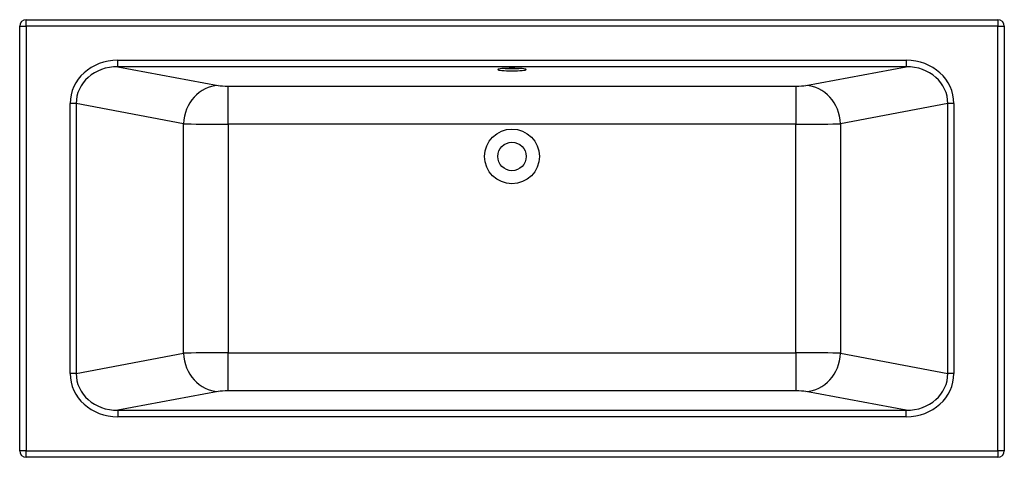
# Model space of a CAD drawing. Header units: millimetres. Extents: x -0.9 to 0.9, y -0.8 to 0.
import ezdxf

# ---------------------------------------------------------------- set-up
doc = ezdxf.new("R2010")
doc.units = ezdxf.units.MM
doc.layers.add('BLOCKS', color=3, linetype='Continuous')

msp = doc.modelspace()

# ---------------------------------------------------------------- linework, layer by layer
at = {"layer": 'BLOCKS'}
for p, q in [((-0.888, 0), (0.888, 0)), ((-0.888, -0.012), (-0.888, 0)), ((0.888, 0), (0.888, -0.012)), ((-0.9, -0.788), (-0.9, -0.012)), ((-0.9, -0.012), (-0.888, -0.012)), ((0.888, -0.012), (-0.888, -0.012)), ((-0.888, -0.012), (-0.888, -0.788)), ((0.888, -0.788), (0.888, -0.012)), ((0.888, -0.012), (0.9, -0.012)), ((0.9, -0.012), (0.9, -0.788)), ((-0.7205, -0.074), (0.7205, -0.074)), ((-0.7205, -0.086), (-0.7205, -0.074)), ((0.7205, -0.086), (-0.7205, -0.086)), ((-0.7205, -0.086), (-0.537, -0.1204)), ((0.537, -0.1204), (0.7205, -0.086)), ((0.7205, -0.074), (0.7205, -0.086)), ((-0.5188, -0.1214), (0.5188, -0.1214)), ((-0.5188, -0.1911), (-0.5188, -0.1214)), ((0.5188, -0.1214), (0.5188, -0.1911)), ((-0.8076, -0.6467), (-0.8076, -0.1533)), ((-0.7968, -0.1533), (-0.8076, -0.1533)), ((-0.6004, -0.1901), (-0.7968, -0.1533)), ((-0.7968, -0.1533), (-0.7968, -0.6467)), ((0.7968, -0.1533), (0.6004, -0.1901)), ((0.7968, -0.6467), (0.7968, -0.1533)), ((0.8076, -0.1533), (0.7968, -0.1533)), ((0.8076, -0.1533), (0.8076, -0.6467)), ((-0.6004, -0.6099), (-0.6004, -0.1901)), ((0.5188, -0.1911), (-0.5188, -0.1911)), ((-0.5188, -0.1911), (-0.5188, -0.6089)), ((0.5188, -0.6089), (0.5188, -0.1911)), ((0.6004, -0.1901), (0.6004, -0.6099)), ((-0.7968, -0.6467), (-0.6004, -0.6099)), ((-0.5188, -0.6089), (0.5188, -0.6089)), ((-0.5188, -0.6786), (-0.5188, -0.6089)), ((0.5188, -0.6089), (0.5188, -0.6786)), ((0.6004, -0.6099), (0.7968, -0.6467)), ((-0.7968, -0.6467), (-0.8076, -0.6467)), ((0.8076, -0.6467), (0.7968, -0.6467)), ((-0.537, -0.6796), (-0.7205, -0.714)), ((0.5188, -0.6786), (-0.5188, -0.6786)), ((0.7205, -0.714), (0.537, -0.6796)), ((-0.7205, -0.714), (0.7205, -0.714)), ((-0.7205, -0.714), (-0.7205, -0.726)), ((0.7205, -0.726), (0.7205, -0.714)), ((0.7205, -0.726), (-0.7205, -0.726)), ((-0.888, -0.788), (-0.9, -0.788)), ((-0.888, -0.788), (0.888, -0.788)), ((-0.888, -0.8), (-0.888, -0.788)), ((0.9, -0.788), (0.888, -0.788)), ((0.888, -0.788), (0.888, -0.8)), ((0.888, -0.8), (-0.888, -0.8))]:
    msp.add_line(p, q, dxfattribs=at)
for radius in [0.05, 0.026]:
    msp.add_circle((0, -0.25), radius, dxfattribs=at)
for centre, start, end in [((-0.888, -0.012), 90, 180), ((0.888, -0.012), 0, 90), ((-0.888, -0.788), 180, 270), ((0.888, -0.788), 270, 0)]:
    msp.add_arc(centre, 0.012, start, end, dxfattribs=at)
for centre, major_axis, ratio, start_param, end_param in [((-0.7172, -0.1563), (-0.0892, 0.0167), 0.903472, 4.917144, 6.451099), ((-0.7172, -0.1563), (-0.0785, 0.0147), 0.875884, 4.917144, 6.451099), ((0, -0.0911), (-0.026, 0), 0.087489, 4.712389, 10.995574), ((0, -0.0871), (0.026, 0), 0.087489, 4.222943, 5.201835), ((0.7172, -0.1563), (0.0892, 0.0167), 0.903472, 6.115272, 7.649226), ((0.7172, -0.1563), (0.0785, 0.0147), 0.875884, 6.115272, 7.649226), ((-0.537, -0.1901), (0.0129, 0.0688), 0.903472, 0.204755, 1.73871), ((-0.5188, -0.1197), (0.02, 0), 0.087489, 3.577925, 4.712389), ((0.5188, -0.1197), (0.02, 0), 0.087489, 4.712389, 5.846853), ((0.537, -0.1901), (0.0129, -0.0688), 0.903472, 1.402883, 2.936837), ((-0.5188, -0.1894), (-0.09, 0), 0.019442, 0.436332, 1.570796), ((0.5188, -0.1894), (-0.09, 0), 0.019442, 1.570796, 2.70526), ((-0.5188, -0.6106), (0.09, 0), 0.019442, 1.570796, 2.70526), ((-0.537, -0.6099), (-0.0129, 0.0688), 0.903472, 1.402883, 2.936837), ((0.5188, -0.6106), (0.09, 0), 0.019442, 0.436332, 1.570796), ((0.537, -0.6099), (-0.0129, -0.0688), 0.903472, 0.204755, 1.73871), ((-0.7172, -0.6437), (-0.0892, -0.0167), 0.903472, 6.115272, 7.649226), ((-0.7172, -0.6437), (-0.0785, -0.0147), 0.875884, 6.115272, 7.649226), ((0.7172, -0.6437), (0.0892, -0.0167), 0.903472, 4.917144, 6.451099), ((0.7172, -0.6437), (0.0785, -0.0147), 0.875884, 4.917144, 6.451099), ((-0.5188, -0.6803), (-0.02, 0), 0.087489, 4.712389, 5.846853), ((0.5188, -0.6803), (-0.02, 0), 0.087489, 3.577925, 4.712389)]:
    msp.add_ellipse(centre, major_axis=major_axis, ratio=ratio, start_param=start_param, end_param=end_param, dxfattribs=at)

doc.saveas('drawing.dxf')
